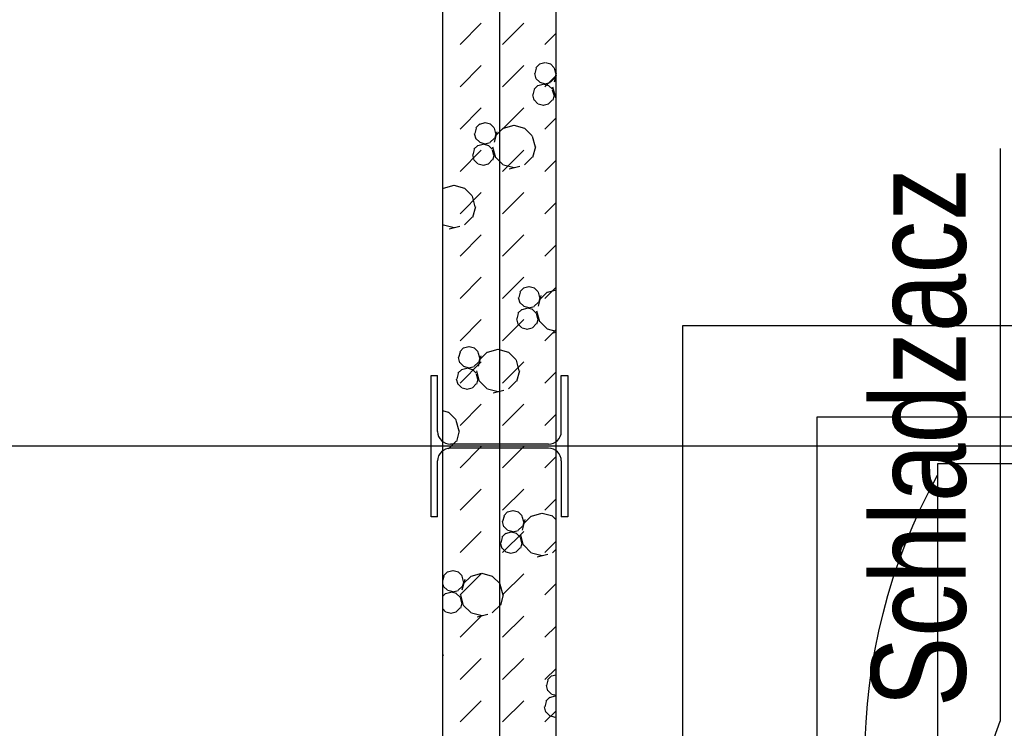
# Model space of a CAD drawing. Header units: millimetres. Extents: x 226749 to 325316, y -44191 to 40236.
# Tile 60 of 164: x 287262 to 289348, y 3182 to 4684. Entities that reach past the tile are written whole.
import ezdxf

# ---------------------------------------------------------------- set-up
doc = ezdxf.new("R2010")
doc.units = ezdxf.units.MM
doc.header["$LTSCALE"] = 100
for name, pattern in [('DASHDOT', [25.4, 12.7, -6.35, 0, -6.35]), ('S10', [0, 0]), ('SL0', [0, 0]), ('SL2', [1.125, 0.75, -0.125, 0.125, -0.125])]:
    doc.linetypes.add(name, pattern=pattern)
for name, color, linetype in [('KG_BuildingAxis', 4, 'DASHDOT'), ('LINIEN', 7, 'Continuous'), ('OPISY', 7, 'Continuous')]:
    doc.layers.add(name, color=color, linetype=linetype)
doc.styles.add('wymiar', font='arial.ttf', dxfattribs={"width": 0.8})

# ---------------------------------------------------------------- blocks, each defined once
blk = doc.blocks.new('MEDCLUMP_SET_2632_')
at = {"layer": 'LINIEN', "linetype": 'SL0', "flags": 128}
blk.add_lwpolyline([(247.111, 69.819), (247.237, 69.819), (247.237, 69.819), (247.286, 69.93), (247.44, 70.044), (247.706, 70.16), (248.09, 70.273), (248.593, 70.384), (249.21, 70.487), (249.932, 70.583), (250.745, 70.668), (251.63, 70.74), (252.569, 70.799), (253.538, 70.844), (254.519, 70.875), (255.491, 70.893), (256.437, 70.899), (256.437, 70.899), (257.384, 70.893), (258.356, 70.875), (259.336, 70.844), (260.306, 70.799), (261.244, 70.74), (262.13, 70.668), (262.943, 70.583), (263.665, 70.487), (264.282, 70.384), (264.784, 70.273), (265.169, 70.16), (265.435, 70.044), (265.589, 69.93), (265.637, 69.819), (277.637, 69.819), (277.637, 119.819), (178.437, 119.819)], dxfattribs=at)
blk = doc.blocks.new('MEDCLUMP_SET_2639_')
at = {"layer": 'LINIEN', "linetype": 'SL2'}
blk.add_line((277.142, 94.819), (284.778, 94.819), dxfattribs=at)
at = {"layer": 'LINIEN', "linetype": 'SL0', "flags": 128}
blk.add_lwpolyline([(277.644, 118.862, -0.256117), (277.644, 70.769)], format="xyb", dxfattribs=at)

msp = doc.modelspace()

# ---------------------------------------------------------------- linework, layer by layer
at = {"ltscale": 6}
for p, q in [((288278.43, 39436.07), (288278.43, -43390.58)), ((288158.43, 1900), (288158.43, 16140)), ((288398.43, 1900), (288398.43, 16140)), ((325315.93, 3780), (268778.43, 3780))]:
    msp.add_line(p, q, dxfattribs=at)
for p, q in [((288158.43, 1900), (288158.43, 16140)), ((288398.43, 1900), (288398.43, 16140)), ((288195.05, 4632.11), (288239.95, 4677.01)), ((288284.85, 4632.11), (288329.76, 4677.01)), ((288374.66, 4632.11), (288398.43, 4655.88)), ((288363.81, 4590.72), (288355.57, 4582.48)), ((288374.81, 4592.82), (288363.56, 4589.8)), ((288386.97, 4590.05), (288375.72, 4593.06)), ((288394.54, 4582.48), (288386.3, 4590.72)), ((288195.05, 4542.3), (288239.95, 4587.2)), ((288284.85, 4542.3), (288329.76, 4587.2)), ((288352.31, 4570.32), (288355.32, 4559.07)), ((288356.24, 4581.81), (288353.22, 4570.56)), ((288394.29, 4581.57), (288397.31, 4570.32)), ((288398.22, 4570.56), (288395.21, 4559.31)), ((288363.81, 4551.75), (288355.57, 4559.98)), ((288375.72, 4548.06), (288364.47, 4551.08)), ((288374.66, 4542.3), (288398.43, 4566.08)), ((288386.06, 4550.83), (288374.81, 4547.82)), ((288394.54, 4559.98), (288386.3, 4551.75)), ((288398.43, 4566.65), (288394.43, 4551.71)), ((288398.43, 4566.62), (288397.26, 4565.45)), ((288352.26, 4536.31), (288349.24, 4525.05)), ((288359.82, 4545.21), (288351.59, 4536.98)), ((288370.83, 4547.31), (288359.58, 4544.3)), ((288382.99, 4544.54), (288371.74, 4547.55)), ((288390.56, 4536.98), (288382.32, 4545.21)), ((288390.31, 4536.06), (288393.33, 4524.81)), ((288390.99, 4542.04), (288397.01, 4519.54)), ((288348.33, 4524.81), (288351.34, 4513.56)), ((288359.82, 4506.24), (288351.59, 4514.48)), ((288390.56, 4514.48), (288382.32, 4506.24)), ((288394.24, 4525.05), (288391.23, 4513.8)), ((288398.43, 4519.28), (288397.26, 4520.45)), ((288195.05, 4452.5), (288239.95, 4497.4)), ((288284.85, 4452.5), (288329.76, 4497.4)), ((288371.74, 4502.56), (288360.49, 4505.57)), ((288382.08, 4505.33), (288370.83, 4502.31)), ((288247.53, 4465.54), (288236.28, 4462.53)), ((288259.7, 4462.77), (288248.44, 4465.78)), ((288374.66, 4452.5), (288398.43, 4476.27)), ((288228.96, 4454.53), (288225.94, 4443.28)), ((288236.53, 4463.44), (288228.29, 4455.2)), ((288267.26, 4455.21), (288259.03, 4463.44)), ((288267.01, 4454.29), (288270.03, 4443.04)), ((288273.18, 4446.93), (288267.15, 4424.43)), ((288286.45, 4454.64), (288269.98, 4438.17)), ((288308.7, 4459.76), (288286.2, 4453.73)), ((288332.12, 4453.97), (288309.62, 4460)), ((288347.92, 4438.17), (288331.45, 4454.64)), ((288225.03, 4443.04), (288228.04, 4431.79)), ((288236.53, 4424.47), (288228.29, 4432.71)), ((288248.44, 4420.78), (288237.19, 4423.8)), ((288258.78, 4423.55), (288247.53, 4420.54)), ((288267.26, 4432.7), (288259.03, 4424.47)), ((288270.95, 4443.28), (288267.93, 4432.03)), ((288347.68, 4437.26), (288353.71, 4414.76)), ((288195.05, 4362.7), (288239.95, 4407.6)), ((288224.98, 4409.03), (288221.96, 4397.78)), ((288232.54, 4417.93), (288224.31, 4409.7)), ((288243.55, 4420.03), (288232.3, 4417.02)), ((288255.71, 4417.26), (288244.46, 4420.28)), ((288263.28, 4409.7), (288255.05, 4417.93)), ((288263.03, 4408.78), (288266.05, 4397.53)), ((288263.71, 4414.76), (288269.74, 4392.26)), ((288284.85, 4362.7), (288329.76, 4407.6)), ((288354.62, 4415), (288348.59, 4392.5)), ((288221.05, 4397.53), (288224.06, 4386.28)), ((288232.55, 4378.96), (288224.31, 4387.2)), ((288263.28, 4387.2), (288255.04, 4378.96)), ((288266.96, 4397.78), (288263.95, 4386.53)), ((288286.45, 4376.7), (288269.98, 4393.17)), ((288347.92, 4393.17), (288331.45, 4376.7)), ((288374.66, 4362.7), (288398.43, 4386.47)), ((288244.46, 4375.28), (288233.21, 4378.29)), ((288254.8, 4378.05), (288243.55, 4375.03)), ((288309.62, 4370), (288287.12, 4376.03)), ((288321.77, 4373.26), (288299.27, 4367.23)), ((288159.18, 4327.37), (288158.43, 4326.62)), ((288181.43, 4332.48), (288158.93, 4326.45)), ((288204.84, 4326.69), (288182.34, 4332.72)), ((288220.65, 4310.89), (288204.17, 4327.37)), ((288195.05, 4272.89), (288239.95, 4317.8)), ((288220.4, 4309.98), (288226.43, 4287.48)), ((288284.85, 4272.89), (288329.76, 4317.8)), ((288227.34, 4287.72), (288221.31, 4265.22)), ((288374.66, 4272.89), (288398.43, 4296.67)), ((288220.65, 4265.89), (288204.17, 4249.42)), ((288159.18, 4249.42), (288158.43, 4250.17)), ((288182.34, 4242.72), (288159.84, 4248.75)), ((288194.49, 4245.98), (288171.99, 4239.95)), ((288195.05, 4183.09), (288239.95, 4227.99)), ((288284.85, 4183.09), (288329.76, 4227.99)), ((288374.66, 4183.09), (288398.43, 4206.87)), ((288195.05, 4093.29), (288239.95, 4138.19)), ((288284.85, 4093.29), (288329.76, 4138.19)), ((288329.7, 4115.71), (288321.46, 4107.47)), ((288340.7, 4117.81), (288329.45, 4114.79)), ((288352.87, 4115.03), (288341.62, 4118.05)), ((288360.44, 4107.47), (288352.2, 4115.71)), ((288374.66, 4093.29), (288398.43, 4117.06)), ((288398.43, 4111.1), (288379.38, 4106)), ((288318.2, 4095.31), (288321.22, 4084.05)), ((288322.13, 4106.8), (288319.12, 4095.55)), ((288360.19, 4106.56), (288363.2, 4095.31)), ((288366.35, 4099.2), (288360.33, 4076.7)), ((288364.12, 4095.55), (288361.11, 4084.3)), ((288379.63, 4106.91), (288363.16, 4090.44)), ((288325.72, 4070.2), (288317.48, 4061.96)), ((288329.7, 4076.74), (288321.46, 4084.97)), ((288336.72, 4072.3), (288325.47, 4069.29)), ((288341.62, 4073.05), (288330.37, 4076.06)), ((288348.89, 4069.53), (288337.64, 4072.54)), ((288351.95, 4075.82), (288340.7, 4072.81)), ((288356.46, 4061.96), (288348.22, 4070.2)), ((288360.44, 4084.97), (288352.2, 4076.74)), ((288195.05, 4003.49), (288239.95, 4048.39)), ((288284.85, 4003.49), (288329.76, 4048.39)), ((288314.22, 4049.8), (288317.24, 4038.55)), ((288318.15, 4061.29), (288315.14, 4050.04)), ((288356.21, 4061.05), (288359.22, 4049.8)), ((288356.88, 4067.03), (288362.91, 4044.53)), ((288360.14, 4050.04), (288357.12, 4038.79)), ((288325.72, 4031.23), (288317.48, 4039.46)), ((288337.64, 4027.54), (288326.39, 4030.56)), ((288347.97, 4030.31), (288336.72, 4027.3)), ((288356.45, 4039.46), (288348.22, 4031.23)), ((288379.63, 4028.97), (288363.16, 4045.44)), ((288374.66, 4003.49), (288398.43, 4027.26)), ((288398.43, 4023.44), (288380.3, 4028.3)), ((288398.43, 4021.1), (288392.44, 4019.5)), ((288202.42, 3988.43), (288194.19, 3980.19)), ((288213.42, 3990.53), (288202.17, 3987.51)), ((288225.59, 3987.76), (288214.34, 3990.77)), ((288233.16, 3980.19), (288224.92, 3988.43)), ((288190.92, 3968.03), (288193.94, 3956.78)), ((288194.86, 3979.52), (288191.84, 3968.27)), ((288232.91, 3979.28), (288235.92, 3968.03)), ((288239.07, 3971.92), (288233.05, 3949.42)), ((288236.84, 3968.27), (288233.83, 3957.02)), ((288252.35, 3979.63), (288235.88, 3963.16)), ((288274.6, 3984.75), (288252.1, 3978.72)), ((288298.02, 3978.96), (288275.52, 3984.99)), ((288313.82, 3963.16), (288297.35, 3979.63)), ((288202.42, 3949.46), (288194.19, 3957.69)), ((288195.05, 3913.68), (288239.95, 3958.59)), ((288209.44, 3945.02), (288198.19, 3942.01)), ((288214.34, 3945.77), (288203.09, 3948.78)), ((288221.61, 3942.25), (288210.36, 3945.26)), ((288224.67, 3948.54), (288213.42, 3945.53)), ((288233.16, 3957.69), (288224.92, 3949.46)), ((288284.85, 3913.68), (288329.76, 3958.59)), ((288313.57, 3962.25), (288319.6, 3939.75)), ((288133.43, 3630), (288133.43, 3930)), ((288133.43, 3930), (288147.43, 3930)), ((288133.43, 3630), (288133.43, 3930)), ((288133.43, 3930), (288147.43, 3930)), ((288147.43, 3811.25), (288147.43, 3930)), ((288147.43, 3811.25), (288147.43, 3930)), ((288190.87, 3934.01), (288187.86, 3922.76)), ((288198.44, 3942.92), (288190.2, 3934.69)), ((288229.18, 3934.69), (288220.94, 3942.92)), ((288228.93, 3933.77), (288231.94, 3922.52)), ((288229.6, 3939.75), (288235.63, 3917.25)), ((288232.86, 3922.76), (288229.85, 3911.51)), ((288320.52, 3939.99), (288314.49, 3917.49)), ((288374.66, 3913.68), (288398.43, 3937.46)), ((288409.43, 3930), (288423.43, 3930)), ((288409.43, 3811.25), (288409.43, 3930)), ((288409.43, 3930), (288423.43, 3930)), ((288409.43, 3811.25), (288409.43, 3930)), ((288423.43, 3930), (288423.43, 3630)), ((288423.43, 3930), (288423.43, 3630)), ((288186.94, 3922.52), (288189.96, 3911.27)), ((288198.44, 3903.95), (288190.2, 3912.19)), ((288210.36, 3900.26), (288199.11, 3903.28)), ((288220.69, 3903.04), (288209.44, 3900.02)), ((288229.18, 3912.19), (288220.94, 3903.95)), ((288252.35, 3901.69), (288235.88, 3918.16)), ((288313.82, 3918.16), (288297.35, 3901.69)), ((288275.52, 3894.99), (288253.02, 3901.02)), ((288287.66, 3898.25), (288265.16, 3892.22)), ((288195.05, 3823.88), (288239.95, 3868.78)), ((288284.85, 3823.88), (288329.76, 3868.78)), ((288170.74, 3851.68), (288158.43, 3854.98)), ((288186.54, 3835.88), (288170.07, 3852.35)), ((288374.66, 3823.88), (288398.43, 3847.66)), ((288186.29, 3834.97), (288192.32, 3812.47)), ((288193.24, 3812.71), (288187.21, 3790.21)), ((288186.54, 3790.88), (288170.07, 3774.41)), ((288382.43, 3784.25), (288174.43, 3784.25)), ((288382.43, 3784.25), (288174.43, 3784.25)), ((288195.05, 3734.08), (288239.95, 3778.98)), ((288284.85, 3734.08), (288329.76, 3778.98)), ((288160.39, 3770.97), (288158.43, 3770.44)), ((288382.43, 3775.75), (288174.43, 3775.75)), ((288382.43, 3775.75), (288174.43, 3775.75)), ((288374.66, 3734.08), (288398.43, 3757.85)), ((288147.43, 3630), (288147.43, 3748.75)), ((288147.43, 3630), (288147.43, 3748.75)), ((288409.43, 3748.75), (288409.43, 3630)), ((288409.43, 3748.75), (288409.43, 3630)), ((288195.05, 3644.28), (288239.95, 3689.18)), ((288284.85, 3644.28), (288329.76, 3689.18)), ((288374.66, 3644.28), (288398.43, 3668.05)), ((288288.03, 3631.79), (288285.02, 3620.54)), ((288295.6, 3640.69), (288287.36, 3632.46)), ((288306.6, 3642.79), (288295.35, 3639.78)), ((288318.77, 3640.02), (288307.52, 3643.04)), ((288326.33, 3632.46), (288318.1, 3640.7)), ((288326.08, 3631.54), (288329.1, 3620.29)), ((288345.52, 3631.9), (288329.05, 3615.43)), ((288367.78, 3637.01), (288345.28, 3630.98)), ((288391.19, 3631.23), (288368.69, 3637.26)), ((288398.43, 3623.99), (288390.52, 3631.9)), ((288147.43, 3630), (288133.43, 3630)), ((288147.43, 3630), (288133.43, 3630)), ((288284.1, 3620.29), (288287.11, 3609.04)), ((288295.6, 3601.72), (288287.36, 3609.96)), ((288326.33, 3609.96), (288318.1, 3601.72)), ((288332.25, 3624.19), (288326.22, 3601.69)), ((288330.02, 3620.54), (288327, 3609.29)), ((288423.43, 3630), (288409.43, 3630)), ((288423.43, 3630), (288409.43, 3630)), ((288195.05, 3554.47), (288239.95, 3599.38)), ((288291.61, 3595.19), (288283.38, 3586.95)), ((288284.85, 3554.47), (288329.76, 3599.38)), ((288302.62, 3597.29), (288291.37, 3594.27)), ((288307.52, 3598.04), (288296.26, 3601.05)), ((288314.78, 3594.52), (288303.53, 3597.53)), ((288317.85, 3600.81), (288306.6, 3597.79)), ((288322.35, 3586.95), (288314.12, 3595.19)), ((288322.78, 3592.01), (288328.81, 3569.51)), ((288280.12, 3574.79), (288283.13, 3563.54)), ((288284.05, 3586.28), (288281.03, 3575.03)), ((288322.1, 3586.04), (288325.12, 3574.79)), ((288326.03, 3575.03), (288323.02, 3563.78)), ((288345.52, 3553.96), (288329.05, 3570.43)), ((288374.66, 3554.47), (288398.43, 3578.25)), ((288291.62, 3556.22), (288283.38, 3564.45)), ((288303.53, 3552.53), (288292.28, 3555.55)), ((288313.87, 3555.3), (288302.62, 3552.29)), ((288322.35, 3564.45), (288314.11, 3556.22)), ((288368.69, 3547.26), (288346.19, 3553.28)), ((288380.84, 3550.51), (288358.34, 3544.48)), ((288398.43, 3561.86), (288390.52, 3553.96)), ((288168.32, 3513.42), (288160.08, 3505.18)), ((288179.32, 3515.51), (288168.07, 3512.5)), ((288191.49, 3512.74), (288180.24, 3515.76)), ((288199.05, 3505.18), (288190.82, 3513.42)), ((288195.05, 3464.67), (288239.95, 3509.57)), ((288240.5, 3509.73), (288218, 3503.7)), ((288263.91, 3503.95), (288241.41, 3509.98)), ((288284.85, 3464.67), (288329.76, 3509.57)), ((288160.75, 3504.51), (288158.43, 3495.85)), ((288158.43, 3487), (288159.83, 3481.76)), ((288198.8, 3504.27), (288201.82, 3493.01)), ((288204.97, 3496.91), (288198.94, 3474.41)), ((288202.74, 3493.26), (288199.72, 3482.01)), ((288218.25, 3504.62), (288201.77, 3488.15)), ((288279.72, 3488.15), (288263.25, 3504.62)), ((288279.47, 3487.23), (288285.5, 3464.73)), ((288374.66, 3464.67), (288398.43, 3488.45)), ((288164.34, 3467.91), (288158.43, 3462.01)), ((288168.32, 3474.44), (288160.08, 3482.68)), ((288175.34, 3470.01), (288164.09, 3466.99)), ((288180.24, 3470.76), (288168.99, 3473.77)), ((288187.5, 3467.24), (288176.25, 3470.25)), ((288190.57, 3473.53), (288179.32, 3470.51)), ((288195.07, 3459.67), (288186.84, 3467.91)), ((288199.05, 3482.68), (288190.82, 3474.44)), ((288195.5, 3464.73), (288201.53, 3442.23)), ((288286.41, 3464.98), (288280.38, 3442.48)), ((288194.82, 3458.76), (288197.84, 3447.51)), ((288198.76, 3447.75), (288195.74, 3436.5)), ((288218.25, 3426.68), (288201.77, 3443.15)), ((288279.72, 3443.15), (288263.25, 3426.68)), ((288164.34, 3428.94), (288158.43, 3434.84)), ((288176.26, 3425.25), (288165, 3428.27)), ((288186.59, 3428.02), (288175.34, 3425.01)), ((288195.07, 3437.17), (288186.84, 3428.94)), ((288241.42, 3419.98), (288218.92, 3426.01)), ((288253.56, 3423.23), (288231.06, 3417.2)), ((288195.05, 3374.87), (288239.95, 3419.77)), ((288284.85, 3374.87), (288329.76, 3419.77)), ((288374.66, 3374.87), (288398.43, 3398.64)), ((288159.13, 3337.7), (288158.43, 3335.07)), ((288195.05, 3285.07), (288239.95, 3329.97)), ((288284.85, 3285.07), (288329.76, 3329.97)), ((288374.66, 3285.07), (288398.43, 3308.84)), ((288381.2, 3284.05), (288378.19, 3272.8)), ((288388.77, 3292.96), (288380.53, 3284.73)), ((288398.43, 3294.7), (288388.52, 3292.05)), ((288377.27, 3272.56), (288380.29, 3261.31)), ((288388.77, 3253.99), (288380.53, 3262.23)), ((288195.05, 3195.26), (288239.95, 3240.17)), ((288284.85, 3195.26), (288329.76, 3240.17)), ((288377.22, 3238.55), (288374.21, 3227.3)), ((288384.79, 3247.46), (288376.55, 3239.22)), ((288395.79, 3249.55), (288384.54, 3246.54)), ((288398.43, 3250.91), (288389.44, 3253.32)), ((288398.43, 3249.34), (288396.71, 3249.8)), ((288373.29, 3227.05), (288376.31, 3215.8)), ((288374.66, 3195.26), (288398.43, 3219.04)), ((288384.79, 3208.48), (288376.55, 3216.72)), ((288396.71, 3204.8), (288385.46, 3207.81)), ((288398.43, 3205.26), (288395.79, 3204.55))]:
    msp.add_line(p, q)
at = {"color": 1}
for p, q in [((288666.82, 4035.9), (291866.82, 4035.9)), ((288666.82, 2235.9), (288666.82, 4035.9))]:
    msp.add_line(p, q, dxfattribs=at)
at = {"linetype": 'S10', "flags": 128}
for points in [[(288951.92, 3842.36), (291155.07, 3842.36)], [(291188.77, 3842.36), (291941.92, 3842.36), (291941.92, 2392.36), (288951.92, 2392.36), (288951.92, 3842.36)]]:
    msp.add_lwpolyline(points, dxfattribs=at)
for centre, start, end in [((288174.43, 3811.25), 180, 270), ((288174.43, 3811.25), 180, 270), ((288382.43, 3811.25), 270, 0), ((288382.43, 3811.25), 270, 0), ((288174.43, 3748.75), 90, 180), ((288174.43, 3748.75), 90, 180), ((288382.43, 3748.75), 0, 90), ((288382.43, 3748.75), 0, 90)]:
    msp.add_arc(centre, 27, start, end)
at = {"layer": 'KG_BuildingAxis', "ltscale": 6}
for p, q in [((288278.43, 39436.07), (288278.43, -43390.58)), ((317515.93, 3780), (260978.43, 3780))]:
    msp.add_line(p, q, dxfattribs=at)
at = {"layer": 'OPISY', "color": 1}
for p in [(289339.61, 4411.44), (289129.34, 2618.4)]:
    msp.add_line(p, (289339.61, 3197.17), dxfattribs=at)

# ---------------------------------------------------------------- block references
at = {"xscale": 25, "yscale": 25, "zscale": 25, "rotation": 180}
for name in ['MEDCLUMP_SET_2632_', 'MEDCLUMP_SET_2639_']:
    msp.add_blockref(name, (296147.86, 5487.84), dxfattribs=at)

# ---------------------------------------------------------------- texts
at = {"layer": 'OPISY', "color": 1, "linetype": 'ByBlock', "style": 'wymiar', "width": 0.8}
msp.add_text('Schladzacz', height=200, rotation=90, dxfattribs=at).set_placement((289266.45, 3226.72))

doc.saveas('drawing.dxf')
